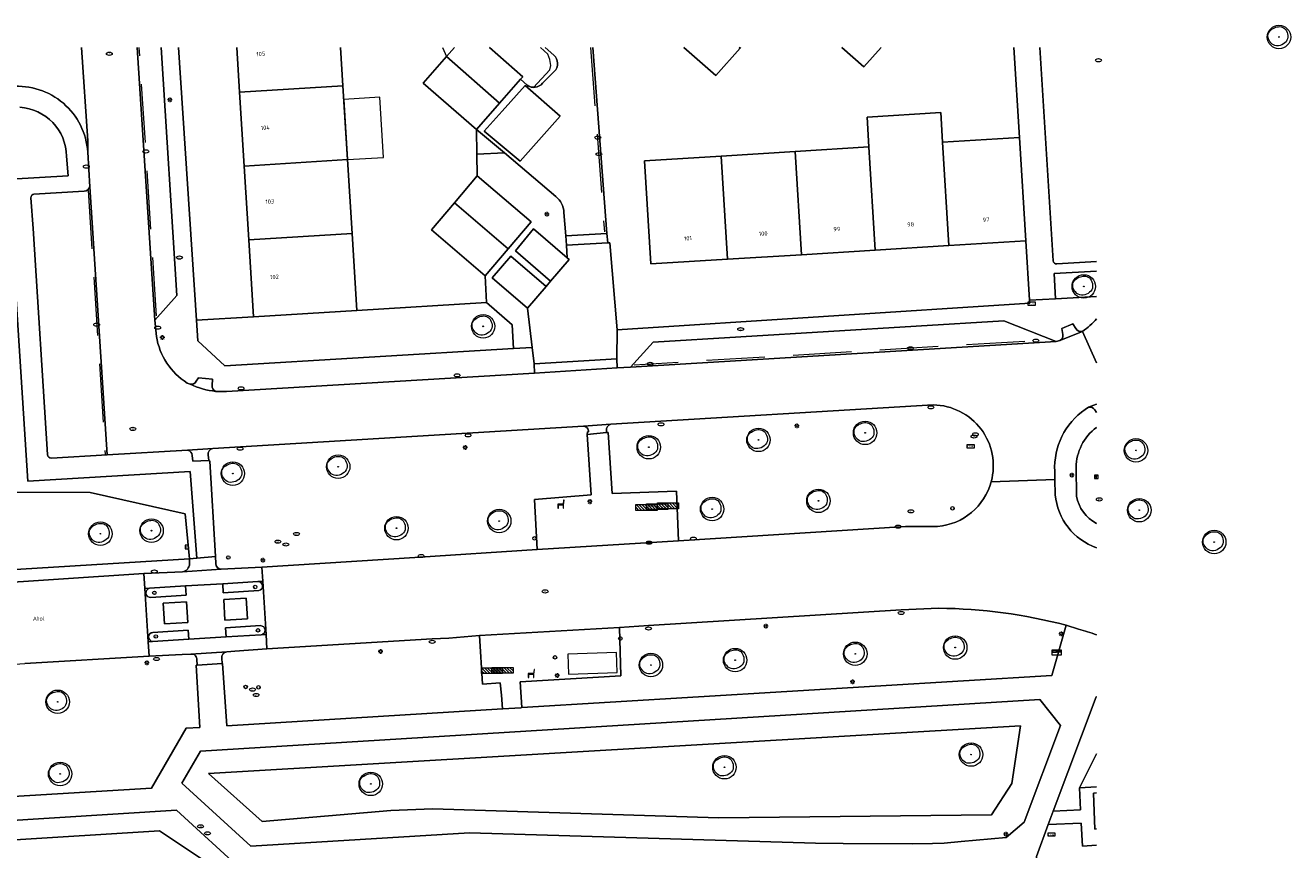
# Model space of a CAD drawing. Header units: metres. Extents: x 162108 to 162858, y 502368 to 503171.
# Tile 37 of 38: x 162702 to 162810, y 502949 to 503019. Entities that reach past the tile are written whole.
import ezdxf
from ezdxf.enums import TextEntityAlignment as Align

# ---------------------------------------------------------------- set-up
doc = ezdxf.new("R2010")
doc.units = ezdxf.units.M
doc.linetypes.add('RI-HWA-SO', pattern=[7.4, 5, -2.4])
for name, color, linetype, lineweight, true_color in [('B-PV-GR-BEPLANTING_CULTUUR_HEESTERS-GV', 7, 'Continuous', 13, 0x99cc00), ('B-PV-RI-HWA_GOOT_MOLGOOT-G', 150, 'RI-HWA-SO', 18, 0x007fff), ('B-WE-GR-BOOM-S', 3, 'Continuous', 18, 0x00ff00)]:
    doc.layers.add(name, color=color, linetype=linetype, lineweight=lineweight, true_color=true_color)
for name, color, linetype, lineweight in [('B-PV-IE-MEUBILAIR-S', 252, 'Continuous', 13), ('B-PV-IE-MEUBILAIR_WEGMEUBILAIR-S', 252, 'Continuous', 13), ('B-PV-OG-BEBOUWING-GV', 7, 'Continuous', 18), ('B-PV-OG-BEBOUWING-T18', 7, 'Continuous', 18), ('B-PV-OG-BEBOUWING_LUIFEL-GV', 7, 'Continuous', 18), ('B-PV-OG-BEBOUWING_SCHUUR-GV', 7, 'Continuous', 18), ('B-PV-OG-TERREIN_BEGROEID-GV', 7, 'Continuous', 13), ('B-PV-OG-TERREIN_ERF-GV', 252, 'Continuous', 13), ('B-PV-OG-TOPOGRAFIE-T18', 7, 'Continuous', 18), ('B-PV-VH-GESLOTENVERHARDING_ASFALT-GV', 252, 'Continuous', 13), ('B-PV-VH-OPENVERHARDING_BETONELEMENT-GV', 252, 'Continuous', 13), ('B-PV-VH-OPENVERHARDING_BETONSTRAATSTEEN-GV', 252, 'Continuous', 13), ('B-PV-VH-OPENVERHARDING_TEGEL-GV', 252, 'Continuous', 13)]:
    doc.layers.add(name, color=color, linetype=linetype, lineweight=lineweight)
doc.styles.add('NLCS-ISO', font='NLCS-ISO.ttf')
doc.styles.add('NLCS-ISO-M200-T18', font='NLCS-ISO.ttf', dxfattribs={"height": 1.8})

# ---------------------------------------------------------------- blocks, each defined once
blk = doc.blocks.new('SIE-MEUBILAIR_BORD_LOCATIEPAAL-SO')
blk.add_lwpolyline([(-0.75, -0.75), (0.75, -0.75), (0.75, 0.75), (-0.75, 0.75)], close=True)
at = {"style": 'NLCS-ISO'}
blk.add_text('lp', height=0.75, dxfattribs=at).set_placement((0.01, 0.12), align=Align.MIDDLE_CENTER)
blk = doc.blocks.new('SIE-MEUBILAIR_BORD_INFORMATIE-SO')
h = blk.add_hatch(color=256)
h.dxf.hatch_style = 1
h.paths.add_polyline_path([(0.13, 0.2), (-0.33, 0.2), (-0.33, 0.08), (-0.13, 0.08), (-0.13, -0.65), (0.13, -0.65)])
h = blk.add_hatch(color=256)
h.dxf.hatch_style = 1
edge = h.paths.add_edge_path()
edge.add_arc((0, 0.5), 0.149, 0, 360)
for points in [[(-0.75, -0.75), (0.75, -0.75), (0.75, 0.75), (-0.75, 0.75)], [(0.13, 0.2), (-0.33, 0.2), (-0.33, 0.08), (-0.13, 0.08), (-0.13, -0.65), (0.13, -0.65)]]:
    blk.add_lwpolyline(points, close=True)
blk.add_circle((0, 0.5), 0.149)
blk = doc.blocks.new('SIE-MEUBILAIR_BORD_STRAATNAAM-SO')
blk.add_lwpolyline([(-1.62, -0.62), (1.62, -0.62), (1.62, 0.62), (-1.62, 0.62)], close=True)
at = {"style": 'NLCS-ISO'}
blk.add_text('straat', height=0.75, dxfattribs=at).set_placement((0, 0.08), align=Align.MIDDLE_CENTER)
blk = doc.blocks.new('SIE-MEUBILAIR_PAAL_LICHTMAST-SO')
for points in [[(-0.62, 0), (-1, 0)], [(-0.71, 0.71), (-0.44, 0.44)], [(0, 1), (0, 0.62)], [(0.44, 0.44), (0.71, 0.71)], [(1, 0), (0.62, 0)], [(-0.71, -0.71), (-0.44, -0.44)], [(0, -0.62), (0, -1)], [(0.44, -0.44), (0.71, -0.71)]]:
    blk.add_lwpolyline(points)
blk.add_circle((0, 0), 0.5)
blk = doc.blocks.new('SIE-MEUBILAIR_PAAL_AFSLUITPAAL-SO')
blk.add_circle((0, 0), 0.75)
at = {"style": 'NLCS-ISO'}
blk.add_text('af', height=0.75, dxfattribs=at).set_placement((0, 0.05), align=Align.MIDDLE_CENTER)
blk = doc.blocks.new('SIE-MEUBILAIR_PAAL_HALTEPAAL-SO')
blk.add_circle((0, 0), 0.75)
at = {"style": 'NLCS-ISO'}
blk.add_text('ht', height=0.75, dxfattribs=at).set_placement((0, 0.06), align=Align.MIDDLE_CENTER)
blk = doc.blocks.new('SIE-MEUBILAIR_PUT_KOLK-SO')
blk.add_ellipse((0, 0), major_axis=(1.25, 0), ratio=0.54)
blk = doc.blocks.new('SIE-MEUBILAIR_PUT_WATERLEIDINGPUT-SO')
blk.add_ellipse((0, 0), major_axis=(1.25, 0), ratio=0.54)
at = {"style": 'NLCS-ISO'}
blk.add_text('wl', height=0.75, dxfattribs=at).set_placement((-0.14, 0), align=Align.MIDDLE_CENTER)
blk = doc.blocks.new('SIE-MEUBILAIR_PUT_RIOOLPUT-SO')
blk.add_ellipse((0, 0), major_axis=(1.25, 0), ratio=0.54)
at = {"style": 'NLCS-ISO'}
blk.add_text('ri', height=0.75, dxfattribs=at).set_placement((-0.04, 0.07), align=Align.MIDDLE_CENTER)
blk = doc.blocks.new('SIE-MEUBILAIR_PUT_BRANDKRAAN-SO')
blk.add_ellipse((0, 0), major_axis=(1.25, 0), ratio=0.54)
at = {"style": 'NLCS-ISO'}
blk.add_text('bk', height=0.75, dxfattribs=at).set_placement((0.03, 0), align=Align.MIDDLE_CENTER)
blk = doc.blocks.new('SIE-MEUBILAIR_PUT_DRAINAGEPUT-SO')
blk.add_ellipse((0, 0), major_axis=(1.25, 0), ratio=0.54)
at = {"style": 'NLCS-ISO'}
blk.add_text('dr', height=0.75, dxfattribs=at).set_placement((0.03, 0), align=Align.MIDDLE_CENTER)
blk = doc.blocks.new('SIE-WEG_ZITBANK-SO')
at = {"color": 0, "linetype": 'ByBlock', "lineweight": 18}
blk.add_lwpolyline([(-0.91, -1.63), (-0.91, -0.2), (1.09, -0.2), (1.09, -1.63), (1.29, -1.63), (1.29, -0.21), (1.54, 1.78), (1.33, 1.78), (1.11, 0), (-1.11, 0), (-1.11, -1.63)], close=True, dxfattribs=at)
blk = doc.blocks.new('SIE-WEG_FIETSREK-SO')
for p, q in [((-4.5, 1.25), (-2, -1.25)), ((-4.5, 0), (-3.25, -1.25)), ((-3.25, 1.25), (-0.75, -1.25)), ((-2, 1.25), (0.5, -1.25)), ((-0.75, 1.25), (1.75, -1.25)), ((0.5, 1.25), (3, -1.25)), ((1.76, 1.25), (4.26, -1.25)), ((3.01, 1.25), (4.5, -0.24)), ((4.26, 1.25), (4.5, 1.01))]:
    blk.add_line(p, q)
at = {"flags": 128}
blk.add_lwpolyline([(4.51, -1.25), (-4.51, -1.25), (-4.51, 1.25), (4.51, 1.25), (4.51, -1.25)], close=True, dxfattribs=at)
blk = doc.blocks.new('SIE-WEG_BRIEVENBUS-SO')
at = {"color": 0, "linetype": 'ByBlock', "lineweight": 18}
for points in [[(2, -1), (2, 1), (-2, 1), (-2, -1)], [(-0.1, 0.2), (-0.1, 0.8), (-1.8, 0.8), (-1.8, 0.2)], [(0.1, 0.2), (0.1, 0.8), (1.8, 0.8), (1.8, 0.2)]]:
    blk.add_lwpolyline(points, close=True, dxfattribs=at)
blk = doc.blocks.new('SGR-BOOM_03')
blk.add_lwpolyline([(2.39, 3.6), (2.81, 3.14), (3.17, 2.6), (3.46, 1.98), (3.66, 1.31), (3.77, 0.62), (3.77, -0.08), (3.65, -0.77), (3.39, -1.41), (3, -2), (2.49, -2.52), (1.88, -2.96), (1.21, -3.31), (0.49, -3.56), (-0.26, -3.7), (-0.99, -3.72), (-1.7, -3.6), (-2.35, -3.35), (-2.94, -2.98), (-3.46, -2.51), (-3.9, -1.97), (-4.25, -1.38), (-4.52, -0.76), (-4.68, -0.13), (-4.73, 0.48), (-4.67, 1.06), (-4.5, 1.6), (-4.24, 2.1), (-3.91, 2.55), (-3.5, 2.97), (-3.03, 3.33), (-2.53, 3.65), (-1.98, 3.92), (-1.42, 4.14), (-0.84, 4.29), (-0.26, 4.39), (0.31, 4.41), (0.87, 4.35), (1.41, 4.2), (1.92, 3.95)], close=True)
for radius in [5, 0.15]:
    blk.add_circle((0, 0), radius)

msp = doc.modelspace()

# ---------------------------------------------------------------- linework, layer by layer
at = {"layer": 'B-PV-GR-BEPLANTING_CULTUUR_HEESTERS-GV'}
for points in [[(162793.69, 502998.23), (162790.07, 502998.02), (162790.2, 502995.88), (162793.69, 502996.08)], [(162612.42, 502967.37), (162716.38, 502973.71), (162715.99, 502977.55), (162707.9, 502979.38), (162701.46, 502979.39)], [(162793.69, 502961.96), (162793.66, 502961.96), (162790, 502952.23)], [(162790, 502952.23), (162792.31, 502952.34), (162792.24, 502954.2), (162793.69, 502957.11)], [(162793.69, 502957.11), (162792.24, 502954.2), (162793.69, 502954.28)], [(162793.69, 502949.31), (162792.48, 502949.25), (162792.37, 502951.21), (162789.57, 502951.07), (162788.58, 502948.36), (162788.61, 502947.93)]]:
    msp.add_lwpolyline(points, dxfattribs=at)
for points in [[(162743.88, 502993.65), (162741.67, 502995.56), (162730.62, 502994.88), (162721.81, 502994.34), (162716.95, 502994.04), (162717.07, 502992.28), (162719.38, 502990.17), (162743.98, 502991.64)], [(162717.99, 502955.43), (162722.55, 502951.34), (162733.52, 502952.28), (162737.07, 502952.41), (162761.5, 502951.64), (162784.73, 502951.91), (162786.48, 502954.57), (162787.21, 502959.49)], [(162687.71, 502942.85), (162688.81, 502942.99), (162721.71, 502945), (162721.68, 502945.5), (162721.62, 502946.48), (162721.02, 502947.02), (162719.01, 502947.08), (162713.8, 502950.53), (162687.35, 502948.9)]]:
    msp.add_lwpolyline(points, close=True, dxfattribs=at)
at = {"layer": 'B-PV-OG-BEBOUWING-GV'}
for points in [[(162720.41, 503017.29), (162720.64, 503013.47), (162729.44, 503014.02)], [(162729.44, 503014.02), (162729.24, 503017.29)], [(162738.95, 503017.29), (162738.27, 503016.52), (162742.79, 503012.54), (162744.58, 503014.58), (162744.77, 503014.8), (162741.95, 503017.29)], [(162758.51, 503017.29), (162761.24, 503014.89)], [(162761.24, 503014.89), (162763.3, 503017.22), (162763.22, 503017.29)], [(162763.22, 503017.29), (162763.3, 503017.22), (162763.36, 503017.29)], [(162771.97, 503017.29), (162773.85, 503015.65), (162775.34, 503017.29)], [(162793.69, 502953.77), (162793.44, 502953.76), (162793.54, 502950.69)], [(162793.54, 502950.69), (162793.69, 502950.7)]]:
    msp.add_lwpolyline(points, dxfattribs=at)
for points in [[(162736.28, 503014.25), (162740.84, 503010.31), (162742.79, 503012.54), (162738.27, 503016.52)], [(162729.83, 503007.73), (162729.44, 503014.02), (162720.64, 503013.47), (162721.02, 503007.18)], [(162774.12, 503011.36), (162774.28, 503008.83), (162774.82, 503000.02), (162781.11, 503000.41), (162780.57, 503009.22), (162780.41, 503011.75)], [(162774.28, 503008.83), (162767.99, 503008.43), (162768.53, 502999.63), (162774.82, 503000.02)], [(162781.11, 503000.41), (162787.66, 503000.81), (162787.12, 503009.62), (162780.57, 503009.22)], [(162730.22, 503001.45), (162729.83, 503007.73), (162721.02, 503007.18), (162721.41, 503000.89)], [(162755.15, 503007.64), (162755.7, 502998.84), (162762.24, 502999.24), (162761.7, 503008.04)], [(162762.24, 502999.24), (162768.53, 502999.63), (162767.99, 503008.43), (162761.7, 503008.04)], [(162740.9, 503006.34), (162738.95, 503004.05), (162743.53, 503000.14), (162745.48, 503002.42)], [(162743.53, 503000.14), (162738.95, 503004.05), (162736.99, 503001.76), (162741.57, 502997.84)], [(162721.41, 503000.89), (162721.81, 502994.34), (162730.62, 502994.88), (162730.22, 503001.45)]]:
    msp.add_lwpolyline(points, close=True, dxfattribs=at)
at = {"layer": 'B-PV-OG-BEBOUWING_LUIFEL-GV'}
for points in [[(162737.92, 503017.29), (162738.27, 503016.52)], [(162738.27, 503016.52), (162738.95, 503017.29)], [(162741.95, 503017.29), (162744.77, 503014.8), (162744.58, 503014.58), (162745.14, 503014.08), (162745.4, 503013.95), (162745.69, 503013.89), (162747.07, 503015.39), (162747.16, 503015.76), (162747.08, 503016.25), (162746.91, 503016.72), (162746.3, 503017.29)]]:
    msp.add_lwpolyline(points, dxfattribs=at)
msp.add_lwpolyline([(162729.51, 503012.86), (162729.83, 503007.73), (162732.91, 503007.92), (162732.59, 503013.05)], close=True, dxfattribs=at)
at = {"layer": 'B-PV-OG-BEBOUWING_SCHUUR-GV'}
msp.add_lwpolyline([(162748.66, 502963.9), (162752.83, 502964.04), (162752.77, 502965.73), (162748.61, 502965.6)], close=True, dxfattribs=at)
at = {"layer": 'B-PV-OG-TERREIN_BEGROEID-GV'}
for points in [[(162705.88, 503008.02, 0.392744), (162701.89, 503012.19)], [(162784.71, 502980.29, 0.489705), (162779.77, 502986.83)], [(162750.37, 502984.54, 0.44053), (162749.95, 502985.02)], [(162752.29, 502985.18, 0.379706), (162751.91, 502984.65)], [(162793.69, 502984.91, 0.238823), (162791.95, 502981.5)], [(162718.35, 502983.13, 0.390902), (162717.96, 502982.57)], [(162780.14, 502976.48, 0.315663), (162784.71, 502980.29)], [(162791.98, 502979.07, 0.231216), (162793.69, 502976.72)], [(162715.76, 502972.62, 0.359379), (162716.37, 502973.29)], [(162718.61, 502973.31, 0.408353), (162719.07, 502972.84)], [(162791.11, 502968.06, 0.060787), (162780.25, 502969.51)]]:
    msp.add_lwpolyline(points, format="xyb", dxfattribs=at)
for points in [[(162695.83, 503005.78), (162696.21, 503005.79), (162706.03, 503006.35), (162705.88, 503008.02)], [(162695.48, 503004.2), (162695.57, 503002.26), (162695.89, 502997.03), (162696.03, 502997.04), (162696.31, 502992.2), (162699.76, 502992.39), (162699.78, 502991.97), (162700.1, 502985.31), (162700.21, 502983.43), (162701.23, 502983.49), (162701.46, 502979.39), (162707.9, 502979.38), (162715.99, 502977.55), (162716.38, 502973.71), (162716.98, 502973.77), (162716.42, 502981.17), (162702.59, 502980.35), (162701.01, 503004.74), (162696.29, 503004.47), (162696.29, 503004.57), (162695.91, 503004.53)], [(162779.77, 502986.83), (162752.29, 502985.18)], [(162749.95, 502985.02), (162718.35, 502983.13)], [(162719.07, 502972.84), (162722.54, 502973.02), (162735.58, 502973.84), (162745.99, 502974.5), (162745.77, 502978.77), (162750.62, 502979.17), (162750.26, 502984.31), (162750.28, 502984.55), (162750.37, 502984.54)], [(162751.91, 502984.65), (162751.9, 502984.47), (162752.05, 502984.48), (162752.41, 502979.28), (162757.89, 502979.47), (162758.04, 502975.26), (162777.41, 502976.48), (162780.14, 502976.48)], [(162717.96, 502982.57), (162718, 502982.11), (162718.09, 502982.05), (162718.58, 502973.91), (162718.61, 502973.31)], [(162791.95, 502981.5), (162791.98, 502979.07)], [(162716.37, 502973.29), (162716.38, 502973.71), (162612.42, 502967.37), (162611.56, 502975.83)], [(162610.37, 502975.15), (162610.88, 502967.28), (162610.93, 502966.14), (162614.91, 502966.45), (162624.47, 502966.94), (162645.95, 502968.25), (162667.46, 502969.63), (162693.92, 502971.28), (162698.31, 502971.53), (162712.48, 502972.46), (162715.76, 502972.62)], [(162780.25, 502969.51), (162777.02, 502969.36), (162755.48, 502968.03), (162753.01, 502967.86), (162753.14, 502963.74), (162744.55, 502963.23), (162744.71, 502961.04)], [(162744.71, 502961.04), (162789.88, 502963.79), (162791.11, 502968.06)], [(162648.52, 502950.28), (162713.13, 502954.17), (162716.09, 502959.28), (162717.24, 502959.35), (162716.92, 502964.66), (162717.01, 502964.66), (162717, 502965.14), (162716.99, 502965.21), (162716.97, 502965.3), (162716.93, 502965.38), (162716.88, 502965.45), (162716.82, 502965.51), (162716.75, 502965.56), (162716.67, 502965.59), (162716.58, 502965.61), (162716.49, 502965.61), (162715.75, 502965.56), (162712.92, 502965.42), (162702.33, 502964.79)]]:
    msp.add_lwpolyline(points, dxfattribs=at)
for points in [[(162719.15, 502964.8), (162719.19, 502964.8), (162719.55, 502959.5), (162743.06, 502960.95), (162742.95, 502962.11), (162742.86, 502963.15), (162741.33, 502963.05), (162741.1, 502967.18), (162738.48, 502966.97), (162737.04, 502966.9), (162722.97, 502966.06), (162720.22, 502965.84), (162719.56, 502965.79), (162719.47, 502965.78), (162719.39, 502965.75), (162719.32, 502965.7), (162719.25, 502965.64), (162719.2, 502965.57), (162719.16, 502965.5), (162719.13, 502965.41), (162719.12, 502965.33), (162719.13, 502965.25)], [(162740.24, 502950.37), (162769.72, 502949.5), (162772.09, 502949.46), (162778.01, 502949.43), (162779.71, 502949.46), (162780.71, 502949.5), (162782.16, 502949.63), (162785.99, 502949.98), (162787.53, 502951.28), (162790.61, 502959.52), (162788.86, 502961.74), (162745.05, 502959.04), (162717.3, 502957.34), (162715.72, 502954.61), (162721.59, 502949.24)], [(162717.99, 502955.43), (162787.21, 502959.49), (162786.48, 502954.57), (162784.73, 502951.91), (162761.5, 502951.64), (162737.07, 502952.41), (162733.52, 502952.28), (162722.55, 502951.34)], [(162682.8, 502942.25), (162687.71, 502942.85), (162687.35, 502948.9), (162713.8, 502950.53), (162719.01, 502947.08), (162721.02, 502947.02), (162715.26, 502952.29), (162684.02, 502950.34), (162682.55, 502948.03), (162682.73, 502943.26)]]:
    msp.add_lwpolyline(points, close=True, dxfattribs=at)
at = {"layer": 'B-PV-OG-TERREIN_ERF-GV'}
for points in [[(162715.44, 503017.29), (162716.95, 502994.04), (162721.81, 502994.34), (162721.41, 503000.89), (162721.02, 503007.18), (162720.64, 503013.47), (162720.41, 503017.29)], [(162729.24, 503017.29), (162729.44, 503014.02), (162729.83, 503007.73), (162730.22, 503001.45), (162730.62, 502994.88), (162741.67, 502995.56), (162741.57, 502997.84), (162736.99, 503001.76), (162738.95, 503004.05), (162740.9, 503006.34), (162740.87, 503008.21), (162740.84, 503010.31), (162736.28, 503014.25), (162738.27, 503016.52), (162738.95, 503017.29)], [(162741.95, 503017.29), (162744.77, 503014.8), (162744.58, 503014.58), (162745.14, 503014.08)], [(162747.42, 503016.64), (162746.69, 503017.29)], [(162750.75, 503017.29), (162751.93, 503001.43), (162752.02, 503000.64), (162752.2, 503000.64), (162752.81, 502993.24), (162787.99, 502995.49), (162787.97, 502995.75), (162787.66, 503000.81), (162781.11, 503000.41), (162774.82, 503000.02), (162768.53, 502999.63), (162762.24, 502999.24), (162755.7, 502998.84), (162755.15, 503007.64), (162761.7, 503008.04), (162767.99, 503008.43), (162774.28, 503008.83), (162774.12, 503011.36), (162780.41, 503011.75), (162780.57, 503009.22), (162787.12, 503009.62), (162786.64, 503017.29)], [(162763.36, 503017.29), (162763.3, 503017.22), (162761.24, 503014.89), (162758.51, 503017.29)], [(162775.34, 503017.29), (162773.85, 503015.65), (162771.97, 503017.29)], [(162746.47, 503014.25), (162747.46, 503015.23)]]:
    msp.add_lwpolyline(points, dxfattribs=at)
for points in [[(162747.46, 503015.23, 0.431921), (162747.42, 503016.64)], [(162745.14, 503014.08, 0.400521), (162746.47, 503014.25)]]:
    msp.add_lwpolyline(points, format="xyb", dxfattribs=at)
at = {"layer": 'B-PV-RI-HWA_GOOT_MOLGOOT-G'}
for points in [[(162713.55, 502994.41), (162712.08, 503017.29)], [(162750.55, 503017.29), (162751.73, 503001.58)], [(162707.73, 503005.11), (162709.18, 502982.65)], [(162787.58, 502992.25), (162754.27, 502990.23)]]:
    msp.add_lwpolyline(points, dxfattribs=at)
at = {"layer": 'B-PV-VH-GESLOTENVERHARDING_ASFALT-GV'}
for points in [[(162784.71, 502980.29, -0.315663), (162780.14, 502976.48)], [(162793.69, 502974.67, -0.296028), (162790.17, 502979.18)], [(162780.25, 502969.51, -0.060787), (162791.11, 502968.06)], [(162792.16, 502967.72, -0.022079), (162793.69, 502967.24)]]:
    msp.add_lwpolyline(points, format="xyb", dxfattribs=at)
for points in [[(162790.17, 502979.18), (162790.13, 502980.47), (162784.71, 502980.29)], [(162780.14, 502976.48), (162777.41, 502976.48), (162758.04, 502975.26), (162745.99, 502974.5), (162735.58, 502973.84), (162722.54, 502973.02), (162722.61, 502971.82), (162722.89, 502967.27), (162722.97, 502966.06), (162737.04, 502966.9), (162738.48, 502966.97), (162741.1, 502967.18), (162753.01, 502967.86), (162755.48, 502968.03), (162777.02, 502969.36), (162780.25, 502969.51)], [(162791.11, 502968.06), (162792.16, 502967.72)]]:
    msp.add_lwpolyline(points, dxfattribs=at)
msp.add_lwpolyline([(162693.92, 502971.28), (162667.46, 502969.63), (162645.95, 502968.25), (162624.47, 502966.94), (162614.91, 502966.45), (162614.99, 502965.16), (162615.26, 502960.66), (162615.34, 502959.39), (162624.78, 502960.03), (162646.14, 502961.27), (162668.64, 502962.67), (162693.11, 502964.19), (162702.33, 502964.79), (162712.92, 502965.42), (162712.84, 502966.65), (162712.56, 502971.19), (162712.48, 502972.46), (162698.31, 502971.53)], close=True, dxfattribs=at)
at = {"layer": 'B-PV-VH-OPENVERHARDING_BETONELEMENT-GV'}
for points in [[(162748.49, 503000.45), (162752.02, 503000.64), (162751.93, 503001.43), (162748.44, 503001.23)], [(162745.78, 502989.53), (162752.82, 502989.99), (162752.79, 502990.77), (162745.75, 502990.34)], [(162714.23, 502968.17), (162716.21, 502968.29), (162716.1, 502970.06), (162714.12, 502969.94)], [(162719.39, 502968.49), (162721.31, 502968.61), (162721.2, 502970.38), (162719.28, 502970.26)]]:
    msp.add_lwpolyline(points, close=True, dxfattribs=at)
at = {"layer": 'B-PV-VH-OPENVERHARDING_BETONSTRAATSTEEN-GV'}
for points in [[(162707.15, 503017.29), (162707.69, 503009.34), (162707.69, 503008.37), (162707.86, 503005.41), (162709.36, 502982.57), (162716.2, 502982.98), (162718.35, 502983.13), (162749.95, 502985.02), (162752.29, 502985.18), (162779.77, 502986.83)], [(162707.69, 503008.37), (162707.69, 503009.34), (162707.15, 503017.29)], [(162711.91, 503017.29), (162713.42, 502994.04)], [(162713.55, 502992.67), (162713.42, 502994.04), (162711.91, 503017.29)], [(162713.42, 502994.04), (162715.3, 502996.15), (162713.95, 503017.29)], [(162746.69, 503017.29), (162747.42, 503016.64)], [(162748.29, 503003.24), (162748.44, 503001.23), (162751.93, 503001.43), (162750.75, 503017.29)], [(162788.85, 503017.29), (162789.99, 502999.12)], [(162747.46, 503015.23), (162746.47, 503014.25)], [(162745.14, 503014.08), (162744.58, 503014.58), (162742.79, 503012.54), (162740.84, 503010.31), (162743.21, 503008.3), (162747.59, 503004.59)], [(162702.84, 503004.49), (162703.03, 503001.86), (162704.26, 502982.6)], [(162707.39, 503005.04), (162703.11, 503004.79)], [(162704.6, 502982.3), (162709.36, 502982.57), (162707.86, 503005.41)], [(162790.31, 502998.84), (162793.69, 502999.05)], [(162791.92, 502993.33), (162791.67, 502993.74), (162790.73, 502993.35), (162790.81, 502992.83)], [(162793.69, 502990.41), (162792.5, 502993.1), (162790.57, 502992.31), (162790.25, 502992.23), (162753.96, 502990.04), (162752.82, 502989.99), (162745.78, 502989.53), (162719.52, 502987.97), (162718.61, 502987.99)], [(162790.57, 502992.31), (162792.5, 502993.1)], [(162792.5, 502993.1), (162793.69, 502990.41)], [(162716.41, 502988.59), (162716.17, 502988.7)], [(162718.29, 502988.5), (162718.32, 502989.04), (162717.12, 502989.15), (162716.94, 502988.85)], [(162792.71, 502986.45), (162793, 502986.64), (162793.69, 502986.9)], [(162793.69, 502986.9), (162793, 502986.64)], [(162793.54, 502986.42), (162793.69, 502986.2)], [(162752.29, 502985.18), (162749.95, 502985.02)], [(162750.37, 502984.54), (162750.28, 502984.55), (162750.26, 502984.31), (162751.9, 502984.47), (162751.91, 502984.65)], [(162718.35, 502983.13), (162716.2, 502982.98)], [(162716.59, 502982.52), (162716.64, 502982.04), (162718, 502982.11), (162717.96, 502982.57)], [(162784.71, 502980.29), (162790.13, 502980.47), (162790.12, 502981.18)], [(162718.61, 502973.31), (162718.58, 502973.91), (162716.98, 502973.77), (162716.38, 502973.71), (162716.37, 502973.29)], [(162715.76, 502972.62), (162719.07, 502972.84)], [(162712.97, 502971.22), (162712.56, 502971.19)], [(162712.56, 502971.19), (162712.84, 502966.65)], [(162716.02, 502971.41), (162716.07, 502970.62), (162713.07, 502970.43)], [(162719.2, 502971.6), (162716.02, 502971.41)], [(162719.25, 502970.81), (162719.2, 502971.6)], [(162722.29, 502971.01), (162719.25, 502970.81)], [(162722.61, 502971.82), (162722.18, 502971.78)], [(162722.89, 502967.27), (162722.61, 502971.82)], [(162719.48, 502967.06), (162719.43, 502967.84), (162722.43, 502968.03)], [(162712.84, 502966.65), (162713.22, 502966.67)], [(162713.23, 502967.45), (162716.25, 502967.64), (162716.3, 502966.86)], [(162716.3, 502966.86), (162719.48, 502967.06)], [(162722.48, 502967.24), (162722.89, 502967.27)]]:
    msp.add_lwpolyline(points, dxfattribs=at)
for points in [[(162747.42, 503016.64, -0.431921), (162747.46, 503015.23)], [(162746.47, 503014.25, -0.400521), (162745.14, 503014.08)], [(162701.19, 503013.97, -0.418183), (162707.69, 503008.37)], [(162703.11, 503004.79, 0.41946), (162702.84, 503004.49)], [(162707.86, 503005.41, -0.328379), (162707.39, 503005.04)], [(162747.59, 503004.59, -0.204836), (162748.29, 503003.24)], [(162789.99, 502999.12, 0.413958), (162790.31, 502998.84)], [(162793.69, 502994.18, -0.064188), (162792.5, 502993.1)], [(162716.17, 502988.7, -0.215764), (162713.55, 502992.67)], [(162790.81, 502992.83, -0.336399), (162790.57, 502992.31)], [(162792.5, 502993.1, -0.305773), (162791.92, 502993.33)], [(162716.94, 502988.85, -0.305473), (162716.41, 502988.59)], [(162716.41, 502988.59, 0.084433), (162718.61, 502987.99)], [(162718.61, 502987.99, -0.084433), (162716.41, 502988.59)], [(162718.61, 502987.99, -0.347878), (162718.29, 502988.5)], [(162779.77, 502986.83, -0.489705), (162784.71, 502980.29)], [(162790.12, 502981.18, -0.258), (162792.71, 502986.45)], [(162793, 502986.64, -0.317167), (162793.54, 502986.42)], [(162749.95, 502985.02, -0.44053), (162750.37, 502984.54)], [(162751.91, 502984.65, -0.379706), (162752.29, 502985.18)], [(162716.2, 502982.98, -0.351139), (162716.59, 502982.52)], [(162717.96, 502982.57, -0.390902), (162718.35, 502983.13)], [(162704.26, 502982.6, 0.413071), (162704.6, 502982.3)], [(162716.37, 502973.29, -0.359379), (162715.76, 502972.62)], [(162719.07, 502972.84, -0.408353), (162718.61, 502973.31)], [(162713.07, 502970.43, -0.934751), (162712.97, 502971.22)], [(162722.18, 502971.78, -0.905241), (162722.29, 502971.01)], [(162722.43, 502968.03, -0.88759), (162722.48, 502967.24)], [(162713.22, 502966.67, -0.880246), (162713.23, 502967.45)]]:
    msp.add_lwpolyline(points, format="xyb", dxfattribs=at)
for points in [[(162747.96, 503011.44), (162744.99, 503014.06), (162743.03, 503011.87), (162741.49, 503010.17), (162744.54, 503007.6)], [(162744.54, 503007.6), (162741.49, 503010.17), (162743.03, 503011.87), (162744.99, 503014.06), (162747.96, 503011.44)], [(162748.72, 502999.22), (162748.56, 502999.36), (162745.69, 503001.84), (162744.17, 502999.97), (162747.13, 502997.37)], [(162742.18, 502997.65), (162745.18, 502995.08), (162746.77, 502996.91), (162743.77, 502999.51)], [(162790.25, 502992.23), (162785.78, 502993.99), (162755.88, 502992.19), (162753.96, 502990.04)], [(162712.48, 502972.46), (162712.56, 502971.19), (162712.97, 502971.22), (162716.02, 502971.41), (162719.2, 502971.6), (162722.18, 502971.78), (162722.61, 502971.82), (162722.54, 502973.02), (162719.07, 502972.84), (162715.76, 502972.62)], [(162714.12, 502969.94), (162716.1, 502970.06), (162716.21, 502968.29), (162714.23, 502968.17)], [(162719.28, 502970.26), (162721.2, 502970.38), (162721.31, 502968.61), (162719.39, 502968.49)], [(162712.84, 502966.65), (162712.92, 502965.42), (162715.75, 502965.56), (162716.49, 502965.61), (162719.56, 502965.79), (162720.22, 502965.84), (162722.97, 502966.06), (162722.89, 502967.27), (162722.48, 502967.24), (162719.48, 502967.06), (162716.3, 502966.86), (162713.22, 502966.67)], [(162717.01, 502964.66), (162719.15, 502964.8), (162719.13, 502965.25), (162719.12, 502965.33), (162719.13, 502965.41), (162719.16, 502965.5), (162719.2, 502965.57), (162719.25, 502965.64), (162719.32, 502965.7), (162719.39, 502965.75), (162719.47, 502965.78), (162719.56, 502965.79), (162716.49, 502965.61), (162716.58, 502965.61), (162716.67, 502965.59), (162716.75, 502965.56), (162716.82, 502965.51), (162716.88, 502965.45), (162716.93, 502965.38), (162716.97, 502965.3), (162716.99, 502965.21), (162717, 502965.14)]]:
    msp.add_lwpolyline(points, close=True, dxfattribs=at)
at = {"layer": 'B-PV-VH-OPENVERHARDING_TEGEL-GV'}
for points in [[(162713.95, 503017.29), (162715.3, 502996.15), (162713.42, 502994.04), (162713.55, 502992.67)], [(162718.61, 502987.99), (162719.52, 502987.97), (162745.78, 502989.53), (162745.75, 502990.34), (162745.58, 502991.72), (162743.98, 502991.64), (162719.38, 502990.17), (162717.07, 502992.28), (162716.95, 502994.04), (162715.44, 503017.29)], [(162786.64, 503017.29), (162787.12, 503009.62), (162787.66, 503000.81), (162787.97, 502995.75), (162790.2, 502995.88), (162790.07, 502998.02), (162793.69, 502998.23)], [(162789.99, 502999.12), (162788.85, 503017.29)], [(162705.88, 503008.02), (162706.03, 503006.35), (162696.21, 503005.79), (162696.29, 503004.57)], [(162707.86, 503005.41), (162707.69, 503008.37)], [(162747.59, 503004.59), (162743.21, 503008.3), (162740.87, 503008.21), (162740.9, 503006.34), (162745.48, 503002.42), (162743.53, 503000.14), (162741.57, 502997.84), (162741.67, 502995.56), (162743.88, 502993.65), (162743.98, 502991.64), (162745.58, 502991.72), (162745.18, 502995.08), (162742.18, 502997.65), (162743.77, 502999.51), (162746.77, 502996.91), (162747.13, 502997.37), (162744.17, 502999.97), (162745.69, 503001.84), (162748.56, 502999.36), (162748.49, 503000.45), (162748.44, 503001.23), (162748.29, 503003.24)], [(162696.29, 503004.57), (162696.29, 503004.47), (162701.01, 503004.74), (162702.59, 502980.35), (162716.42, 502981.17), (162716.98, 502973.77), (162718.58, 502973.91), (162718.09, 502982.05), (162718, 502982.11), (162716.64, 502982.04), (162716.59, 502982.52)], [(162704.26, 502982.6), (162703.03, 503001.86), (162702.84, 503004.49)], [(162703.11, 503004.79), (162707.39, 503005.04)], [(162793.69, 502999.05), (162790.31, 502998.84)], [(162793.69, 502996.08), (162790.2, 502995.88), (162787.97, 502995.75), (162787.99, 502995.49), (162752.81, 502993.24), (162752.79, 502990.77), (162752.82, 502989.99), (162753.96, 502990.04), (162755.88, 502992.19), (162785.78, 502993.99), (162790.25, 502992.23), (162790.57, 502992.31)], [(162790.81, 502992.83), (162790.73, 502993.35), (162791.67, 502993.74), (162791.92, 502993.33)], [(162716.17, 502988.7), (162716.41, 502988.59)], [(162716.94, 502988.85), (162717.12, 502989.15), (162718.32, 502989.04), (162718.29, 502988.5)], [(162793, 502986.64), (162792.71, 502986.45)], [(162793.69, 502986.2), (162793.54, 502986.42)], [(162716.2, 502982.98), (162709.36, 502982.57), (162704.6, 502982.3)], [(162790.12, 502981.18), (162790.13, 502980.47), (162790.17, 502979.18)], [(162791.98, 502979.07), (162791.95, 502981.5)], [(162716.02, 502971.41), (162712.97, 502971.22)], [(162713.07, 502970.43), (162716.07, 502970.62), (162716.02, 502971.41)], [(162722.18, 502971.78), (162719.2, 502971.6)], [(162719.2, 502971.6), (162719.25, 502970.81), (162722.29, 502971.01)], [(162792.16, 502967.72), (162791.11, 502968.06), (162789.88, 502963.79), (162744.71, 502961.04), (162744.61, 502961.03), (162743.08, 502960.95), (162743.06, 502960.95), (162719.55, 502959.5), (162719.19, 502964.8), (162719.15, 502964.8), (162717.01, 502964.66), (162716.92, 502964.66), (162717.24, 502959.35), (162716.09, 502959.28), (162713.13, 502954.17), (162648.52, 502950.28), (162612.32, 502947.99), (162611.61, 502958.2), (162609.45, 502958.04), (162610.2, 502947.7), (162607.17, 502947.23), (162549.66, 502938.68)], [(162722.43, 502968.03), (162719.43, 502967.84), (162719.48, 502967.06)], [(162713.22, 502966.67), (162716.3, 502966.86)], [(162716.3, 502966.86), (162716.25, 502967.64), (162713.23, 502967.45)], [(162719.48, 502967.06), (162722.48, 502967.24)], [(162788.61, 502947.93), (162788.58, 502948.36), (162789.57, 502951.07), (162790, 502952.23), (162793.66, 502961.96), (162793.69, 502961.96)], [(162793.69, 502954.28), (162792.24, 502954.2), (162792.31, 502952.34), (162790, 502952.23)], [(162793.54, 502950.69), (162793.44, 502953.76), (162793.69, 502953.77)], [(162684.02, 502950.34), (162715.26, 502952.29), (162721.02, 502947.02)], [(162790, 502952.23), (162789.57, 502951.07), (162792.37, 502951.21), (162792.48, 502949.25), (162793.69, 502949.31)], [(162793.69, 502950.7), (162793.54, 502950.69)]]:
    msp.add_lwpolyline(points, dxfattribs=at)
for points in [[(162707.69, 503008.37, 0.418183), (162701.19, 503013.97)], [(162701.89, 503012.19, -0.392744), (162705.88, 503008.02)], [(162702.84, 503004.49, -0.41946), (162703.11, 503004.79)], [(162707.39, 503005.04, 0.328379), (162707.86, 503005.41)], [(162748.29, 503003.24, 0.204836), (162747.59, 503004.59)], [(162790.31, 502998.84, -0.413958), (162789.99, 502999.12)], [(162792.5, 502993.1, 0.064188), (162793.69, 502994.18)], [(162713.55, 502992.67, 0.215764), (162716.17, 502988.7)], [(162790.57, 502992.31, 0.336399), (162790.81, 502992.83)], [(162791.92, 502993.33, 0.305773), (162792.5, 502993.1)], [(162716.41, 502988.59, 0.305473), (162716.94, 502988.85)], [(162718.29, 502988.5, 0.347878), (162718.61, 502987.99)], [(162792.71, 502986.45, 0.258), (162790.12, 502981.18)], [(162793.54, 502986.42, 0.317167), (162793, 502986.64)], [(162791.95, 502981.5, -0.238823), (162793.69, 502984.91)], [(162716.59, 502982.52, 0.351139), (162716.2, 502982.98)], [(162704.6, 502982.3, -0.413071), (162704.26, 502982.6)], [(162790.17, 502979.18, 0.296028), (162793.69, 502974.67)], [(162793.69, 502976.72, -0.231216), (162791.98, 502979.07)], [(162712.97, 502971.22, 0.934751), (162713.07, 502970.43)], [(162722.29, 502971.01, 0.905241), (162722.18, 502971.78)], [(162722.48, 502967.24, 0.88759), (162722.43, 502968.03)], [(162713.23, 502967.45, 0.880246), (162713.22, 502966.67)], [(162793.69, 502967.24, 0.022079), (162792.16, 502967.72)]]:
    msp.add_lwpolyline(points, format="xyb", dxfattribs=at)
for points in [[(162740.87, 503008.21), (162743.21, 503008.3), (162740.84, 503010.31)], [(162752.2, 503000.64), (162752.02, 503000.64), (162748.49, 503000.45), (162748.56, 502999.36), (162748.72, 502999.22), (162747.13, 502997.37), (162746.77, 502996.91), (162745.18, 502995.08), (162745.58, 502991.72), (162745.75, 502990.34), (162752.79, 502990.77), (162752.81, 502993.24)], [(162750.26, 502984.31), (162750.62, 502979.17), (162745.77, 502978.77), (162745.99, 502974.5), (162758.04, 502975.26), (162757.89, 502979.47), (162752.41, 502979.28), (162752.05, 502984.48), (162751.9, 502984.47)], [(162742.95, 502962.11), (162743.06, 502960.95), (162743.08, 502960.95), (162744.61, 502961.03), (162744.71, 502961.04), (162744.55, 502963.23), (162753.14, 502963.74), (162753.01, 502967.86), (162741.1, 502967.18), (162741.33, 502963.05), (162742.86, 502963.15)], [(162740.24, 502950.37), (162721.59, 502949.24), (162715.72, 502954.61), (162717.3, 502957.34), (162745.05, 502959.04), (162788.86, 502961.74), (162790.61, 502959.52), (162787.53, 502951.28), (162785.99, 502949.98), (162782.16, 502949.63), (162780.71, 502949.5), (162779.71, 502949.46), (162778.01, 502949.43), (162772.09, 502949.46), (162769.72, 502949.5)]]:
    msp.add_lwpolyline(points, close=True, dxfattribs=at)

# ---------------------------------------------------------------- block references
at = {"layer": 'B-PV-IE-MEUBILAIR-S', "xscale": 0.2, "yscale": 0.2, "zscale": 0.2}
for name, p in [('SIE-MEUBILAIR_PUT_RIOOLPUT-SO', (162709.53, 503016.75)), ('SIE-MEUBILAIR_PUT_KOLK-SO', (162793.85, 503016.2)), ('SIE-MEUBILAIR_PAAL_LICHTMAST-SO', (162714.7, 503012.82)), ('SIE-MEUBILAIR_PUT_KOLK-SO', (162751.17, 503009.61)), ('SIE-MEUBILAIR_PUT_KOLK-SO', (162712.65, 503008.43)), ('SIE-MEUBILAIR_PUT_RIOOLPUT-SO', (162751.27, 503008.2)), ('SIE-MEUBILAIR_PUT_KOLK-SO', (162707.57, 503007.14)), ('SIE-MEUBILAIR_PAAL_LICHTMAST-SO', (162746.84, 503003.09)), ('SIE-MEUBILAIR_PUT_WATERLEIDINGPUT-SO', (162715.51, 502999.39)), ('SIE-MEUBILAIR_BORD_STRAATNAAM-SO', (162788.16, 502995.45)), ('SIE-MEUBILAIR_PUT_KOLK-SO', (162708.45, 502993.67)), ('SIE-MEUBILAIR_PUT_KOLK-SO', (162713.65, 502993.41)), ('SIE-MEUBILAIR_PAAL_LICHTMAST-SO', (162714.05, 502992.59)), ('SIE-MEUBILAIR_PUT_BRANDKRAAN-SO', (162763.35, 502993.29)), ('SIE-MEUBILAIR_PUT_KOLK-SO', (162777.83, 502991.66)), ('SIE-MEUBILAIR_PUT_KOLK-SO', (162788.52, 502992.31)), ('SIE-MEUBILAIR_PUT_KOLK-SO', (162755.64, 502990.33)), ('SIE-MEUBILAIR_PUT_KOLK-SO', (162739.18, 502989.35)), ('SIE-MEUBILAIR_PUT_KOLK-SO', (162720.76, 502988.24)), ('SIE-MEUBILAIR_PUT_KOLK-SO', (162779.56, 502986.63)), ('SIE-MEUBILAIR_PUT_KOLK-SO', (162756.56, 502985.18)), ('SIE-MEUBILAIR_PAAL_LICHTMAST-SO', (162768.15, 502985.04)), ('SIE-MEUBILAIR_PUT_RIOOLPUT-SO', (162711.53, 502984.79)), ('SIE-MEUBILAIR_PUT_KOLK-SO', (162740.11, 502984.24)), ('SIE-MEUBILAIR_PUT_BRANDKRAAN-SO', (162783.24, 502984.14)), ('SIE-MEUBILAIR_PUT_KOLK-SO', (162783.36, 502984.32)), ('SIE-MEUBILAIR_PUT_KOLK-SO', (162720.68, 502983.1)), ('SIE-MEUBILAIR_PAAL_LICHTMAST-SO', (162739.86, 502983.21)), ('SIE-MEUBILAIR_BORD_STRAATNAAM-SO', (162782.95, 502983.31)), ('SIE-MEUBILAIR_PAAL_LICHTMAST-SO', (162791.58, 502980.85)), ('SIE-MEUBILAIR_BORD_INFORMATIE-SO', (162793.67, 502980.7)), ('SIE-MEUBILAIR_PAAL_LICHTMAST-SO', (162750.5, 502978.59)), ('SIE-MEUBILAIR_PUT_BRANDKRAAN-SO', (162793.92, 502978.78)), ('SIE-MEUBILAIR_PUT_WATERLEIDINGPUT-SO', (162777.86, 502977.77)), ('SIE-MEUBILAIR_PAAL_AFSLUITPAAL-SO', (162781.41, 502978.02)), ('SIE-MEUBILAIR_PUT_KOLK-SO', (162776.77, 502976.46)), ('SIE-MEUBILAIR_PUT_WATERLEIDINGPUT-SO', (162723.89, 502975.18)), ('SIE-MEUBILAIR_PUT_WATERLEIDINGPUT-SO', (162725.49, 502975.84)), ('SIE-MEUBILAIR_PAAL_HALTEPAAL-SO', (162745.78, 502975.47)), ('SIE-MEUBILAIR_PUT_KOLK-SO', (162759.32, 502975.44)), ('SIE-MEUBILAIR_BORD_LOCATIEPAAL-SO', (162716.14, 502974.72)), ('SIE-MEUBILAIR_PUT_WATERLEIDINGPUT-SO', (162724.58, 502974.94)), ('SIE-MEUBILAIR_PUT_KOLK-SO', (162755.54, 502975.1)), ('SIE-MEUBILAIR_PAAL_AFSLUITPAAL-SO', (162719.67, 502973.83)), ('SIE-MEUBILAIR_PAAL_LICHTMAST-SO', (162722.63, 502973.61)), ('SIE-MEUBILAIR_PUT_KOLK-SO', (162736.12, 502973.96)), ('SIE-MEUBILAIR_PUT_KOLK-SO', (162713.37, 502972.64)), ('SIE-MEUBILAIR_PAAL_AFSLUITPAAL-SO', (162721.96, 502971.32)), ('SIE-MEUBILAIR_PUT_RIOOLPUT-SO', (162746.68, 502970.94)), ('SIE-MEUBILAIR_PAAL_AFSLUITPAAL-SO', (162713.37, 502970.82)), ('SIE-MEUBILAIR_PUT_KOLK-SO', (162777.04, 502969.11)), ('SIE-MEUBILAIR_PAAL_AFSLUITPAAL-SO', (162722.2, 502967.62)), ('SIE-MEUBILAIR_PUT_KOLK-SO', (162755.5, 502967.78)), ('SIE-MEUBILAIR_PAAL_LICHTMAST-SO', (162765.49, 502967.99)), ('SIE-MEUBILAIR_PAAL_AFSLUITPAAL-SO', (162713.49, 502967.1)), ('SIE-MEUBILAIR_PUT_KOLK-SO', (162737.06, 502966.65)), ('SIE-MEUBILAIR_PAAL_HALTEPAAL-SO', (162753.1, 502966.93)), ('SIE-MEUBILAIR_PAAL_LICHTMAST-SO', (162790.67, 502967.33)), ('SIE-MEUBILAIR_PAAL_LICHTMAST-SO', (162732.65, 502965.83)), ('SIE-MEUBILAIR_PAAL_LICHTMAST-SO', (162712.74, 502964.86)), ('SIE-MEUBILAIR_PUT_KOLK-SO', (162713.56, 502965.18)), ('SIE-MEUBILAIR_PAAL_HALTEPAAL-SO', (162747.53, 502965.32)), ('SIE-MEUBILAIR_PAAL_LICHTMAST-SO', (162747.7, 502963.77)), ('SIE-MEUBILAIR_PAAL_AFSLUITPAAL-SO', (162721.15, 502962.8)), ('SIE-MEUBILAIR_PUT_WATERLEIDINGPUT-SO', (162721.74, 502962.58)), ('SIE-MEUBILAIR_PAAL_AFSLUITPAAL-SO', (162722.25, 502962.77)), ('SIE-MEUBILAIR_PAAL_LICHTMAST-SO', (162772.89, 502963.23)), ('SIE-MEUBILAIR_PUT_WATERLEIDINGPUT-SO', (162722.05, 502962.12)), ('SIE-MEUBILAIR_PUT_DRAINAGEPUT-SO', (162717.31, 502950.92)), ('SIE-MEUBILAIR_PUT_DRAINAGEPUT-SO', (162717.9, 502950.33)), ('SIE-MEUBILAIR_PAAL_LICHTMAST-SO', (162785.95, 502950.27)), ('SIE-MEUBILAIR_BORD_STRAATNAAM-SO', (162789.85, 502950.23))]:
    msp.add_blockref(name, p, dxfattribs=at)
at = {"layer": 'B-PV-IE-MEUBILAIR_WEGMEUBILAIR-S', "xscale": 0.2, "yscale": 0.2, "zscale": 0.2}
for name, p in [('SIE-WEG_ZITBANK-SO', (162747.99, 502978.37)), ('SIE-WEG_FIETSREK-SO', (162755.33, 502978.1)), ('SIE-WEG_FIETSREK-SO', (162756.23, 502978.16)), ('SIE-WEG_FIETSREK-SO', (162757.15, 502978.24)), ('SIE-WEG_BRIEVENBUS-SO', (162790.29, 502965.73)), ('SIE-WEG_FIETSREK-SO', (162742.15, 502964.19)), ('SIE-WEG_FIETSREK-SO', (162743.05, 502964.22)), ('SIE-WEG_ZITBANK-SO', (162745.47, 502963.94))]:
    msp.add_blockref(name, p, dxfattribs=at)
at = {"layer": 'B-WE-GR-BOOM-S', "xscale": 0.2, "yscale": 0.2, "zscale": 0.2}
for p in [(162809.24, 503018.18), (162792.6, 502996.93), (162741.4, 502993.53), (162773.96, 502984.45), (162755.52, 502983.23), (162764.87, 502983.85), (162797.05, 502982.96), (162720.06, 502980.98), (162729.04, 502981.57), (162769.98, 502978.66), (162760.92, 502977.96), (162797.33, 502977.86), (162742.77, 502976.94), (162708.77, 502975.86), (162713.13, 502976.12), (162734.01, 502976.33), (162803.72, 502975.15), (162781.64, 502966.16), (162755.7, 502964.67), (162762.88, 502965.09), (162773.12, 502965.63), (162705.13, 502961.54), (162782.99, 502957.04), (162761.97, 502955.96), (162705.34, 502955.39), (162731.82, 502954.54)]:
    msp.add_blockref('SGR-BOOM_03', p, dxfattribs=at)

# ---------------------------------------------------------------- texts
at = {"layer": 'B-PV-OG-BEBOUWING-T18', "style": 'NLCS-ISO-M200-T18'}
for s, p in [('105', (162722.44, 503016.74)), ('104', (162722.83, 503010.45)), ('103', (162723.21, 503004.16)), ('98', (162777.84, 503002.21)), ('97', (162784.26, 503002.61)), ('101', (162758.85, 503001.03)), ('100', (162765.27, 503001.43)), ('99', (162771.55, 503001.82)), ('102', (162723.61, 502997.74))]:
    msp.add_text(s, height=0.36, rotation=3.5, dxfattribs=at).set_placement(p, align=Align.MIDDLE)
at = {"layer": 'B-PV-OG-TOPOGRAFIE-T18', "style": 'NLCS-ISO-M200-T18'}
msp.add_text('Atol', height=0.36, rotation=2.1, dxfattribs=at).set_placement((162703.51, 502968.63), align=Align.MIDDLE)

doc.saveas('drawing.dxf')
